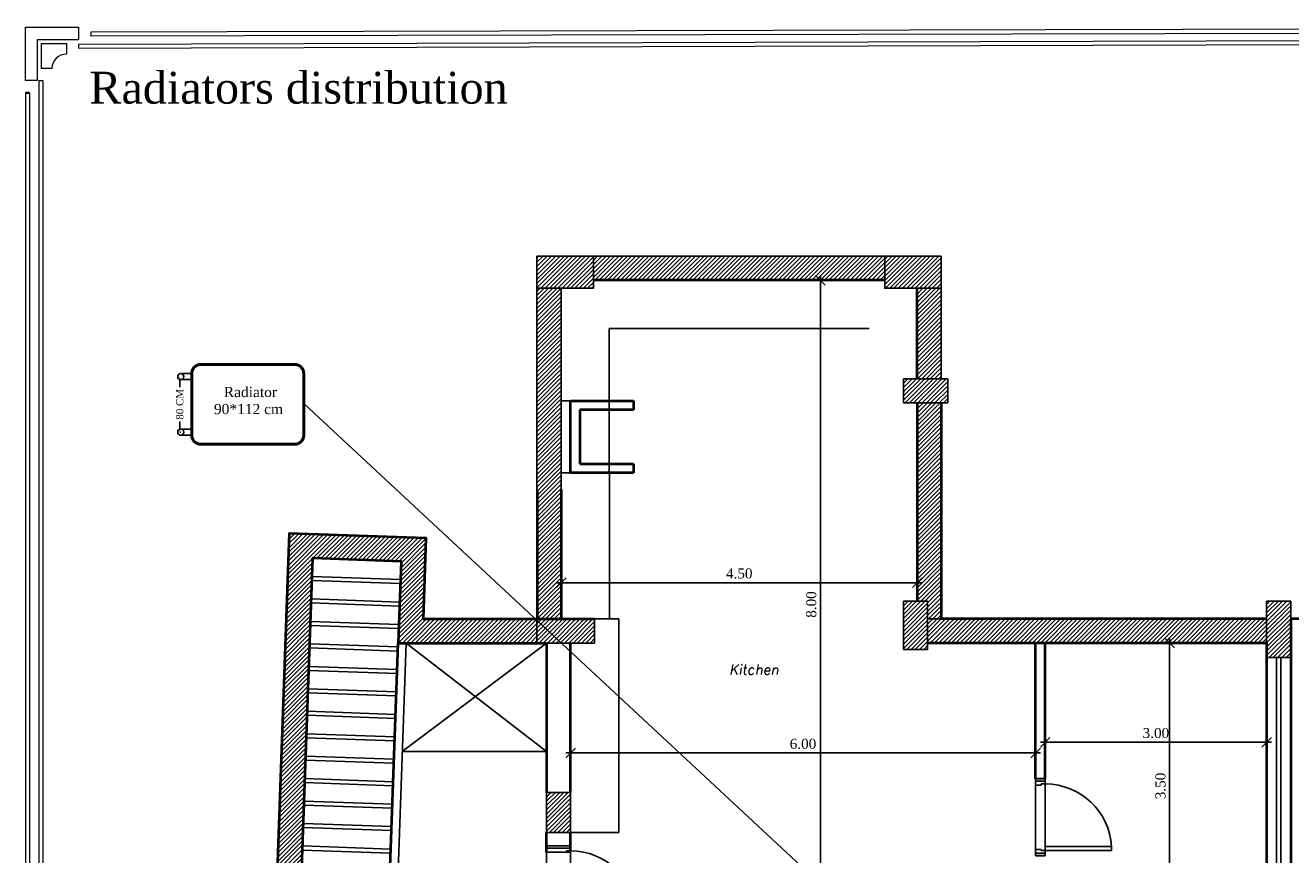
# Model space of a CAD drawing. Header units: metres. Extents: x -710577 to 709766, y -710660 to 709683.
# Tile 15 of 70: x -535 to -519, y -464 to -454. Entities that reach past the tile are written whole.
import ezdxf
from ezdxf.enums import TextEntityAlignment as Align

# ---------------------------------------------------------------- set-up
doc = ezdxf.new("R2010")
doc.units = ezdxf.units.M
doc.header["$LTSCALE"] = 50
doc.header["$MEASUREMENT"] = 0
for name, pattern in [('BS XREF$0$ground$0$HIDDEN2', [0.1875, 0.125, -0.0625]), ('BS XREF$0$HIDDEN', [0.375, 0.25, -0.125]), ('GR-263$0$ground$0$DOT2', [0.125, 0, -0.125])]:
    doc.linetypes.add(name, pattern=pattern)
for name, color, linetype, lineweight in [('500 LEGEND$0$A-TXT-35', 3, 'Continuous', 35), ('BS XREF$0$INT- WALL', 7, 'Continuous', 40), ('INT- WALL', 7, 'Continuous', 40)]:
    doc.layers.add(name, color=color, linetype=linetype, lineweight=lineweight)
for name, color, linetype in [('BAS-263$0$basement$0$A-base-wall', 6, 'Continuous'), ('BAS-263$0$basement$0$A-COL', 2, 'Continuous'), ('BAS-263$0$basement$0$A-COLH', 1, 'Continuous'), ('BAS-263$0$basement$0$A-ELEV2', 2, 'Continuous'), ('BAS-263$0$basement$0$A-WALL', 6, 'Continuous'), ('BAS-263$0$basement$0$RN', 3, 'Continuous'), ('BS XREF$0$A-VPORT', 7, 'Continuous'), ('BS XREF$0$INT- ARCH Dim', 8, 'Continuous'), ('BS XREF$0$INT- CEILING HIDDEN', 254, 'BS XREF$0$HIDDEN'), ('BS XREF$0$INT- COLUMN', 251, 'Continuous'), ('BS XREF$0$INT- COLUMN HATCH', 8, 'Continuous'), ('BS XREF$0$INT- DOORS', 3, 'Continuous'), ('BS XREF$0$INT- FURNITURE', 30, 'Continuous'), ('BS XREF$0$INT- STAIRS HIDDEN', 254, 'BS XREF$0$HIDDEN'), ('DIM-IN', 5, 'Continuous'), ('heating', 10, 'Continuous'), ('heating system', 1, 'Continuous'), ('RA-TEXT', 3, 'Continuous'), ('Samrt Heat', 1, 'Continuous'), ('smart heat', 7, 'Continuous')]:
    doc.layers.add(name, color=color, linetype=linetype)
doc.styles.add('AM3', font='times.ttf')
doc.styles.add('BAS-263$0$basement$0$AXT', font='simplex.shx')
doc.styles.add('Border', font='arial.ttf')
doc.styles.add('GR-263$0$ground$0$ROMANTICBOLD', font='times.ttf')
doc.styles.get("Standard").update_dxf_attribs({"font": 'arial.ttf'})
doc.dimstyles.new('35', dxfattribs={"dimscale": 0, "dimtxt": 0.09, "dimasz": 0.05, "dimexe": 0, "dimexo": 0, "dimgap": 0, "dimtad": 0, "dimzin": 0, "dimdsep": 46, "dimtxsty": 'AM3', "dimcen": 0, "dimadec": 3, "dimazin": 0, "dimtfac": 1, "dimtofl": 0, "dimtmove": 1, "dimatfit": 3, "dimfxl": 0.18, "dimtfill": 1, "dimtolj": 1, "dimtzin": 0, "dimarcsym": 0})
doc.dimstyles.new('GR-263$0$ground$0$DIM-50$0', dxfattribs={"dimscale": 0, "dimtxt": 0.125, "dimasz": 0.06, "dimexe": 0, "dimexo": 0, "dimgap": 0.05, "dimtad": 1, "dimrnd": 0.5, "dimzin": 0, "dimdsep": 46, "dimtxsty": 'GR-263$0$ground$0$ROMANTICBOLD', "dimblk1": 'GR-263$0$ground$0$DTICK', "dimblk2": 'GR-263$0$ground$0$DTICK', "dimsah": 1, "dimcen": 0.1, "dimclrd": 2, "dimclre": 2, "dimclrt": 3, "dimaunit": 1, "dimadec": 0, "dimazin": 0, "dimtfac": 1e-05, "dimtix": 1, "dimtmove": 2, "dimatfit": 3, "dimldrblk": 'GR-263$0$ground$0$DTICK', "dimfxl": 0, "dimtolj": 1, "dimtzin": 0, "dimarcsym": 0})
doc.dimstyles.get("Standard").update_dxf_attribs({"dimtxt": 0.18, "dimasz": 0.18, "dimexe": 0.18, "dimexo": 0.0625, "dimgap": 0.09, "dimtad": 0, "dimtih": 1, "dimtoh": 1, "dimzin": 0, "dimdsep": 46, "dimtxsty": 'Standard', "dimcen": 0.09, "dimadec": 0, "dimazin": 0, "dimtfac": 1, "dimtofl": 0, "dimtmove": 0, "dimatfit": 3, "dimfxl": 1, "dimtolj": 1, "dimtzin": 0, "dimarcsym": 0})
pattern_1 = [(45, (229.903208, -722.264087), (-0.0265165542, 0.0265165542), [])]
pattern_2 = [(45, (-532.11359, -481.846798), (-0.026516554, 0.026516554), [])]
pattern_3 = [(45, (229.90317, -848.224987), (-0.0265165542, 0.0265165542), [])]

# ---------------------------------------------------------------- blocks, each defined once
blk = doc.blocks.new('GR-263$0$ground$0$DTICK')
at = {"color": 3}
blk.add_line((-1, -1), (1, 1), dxfattribs=at)
for p, q in [((-1, 0), (1, 0)), ((0, 1), (0, -1))]:
    blk.add_line(p, q)
blk = doc.blocks.new('*D1857')
at = {"layer": 'BS XREF$0$INT- ARCH Dim', "color": 2, "linetype": 'GR-263$0$ground$0$DOT2', "lineweight": -2, "ltscale": 50, "transparency": 16777216}
for p, q in [((-520.85, -461.382), (-520.383, -461.382)), ((-520.85, -464.942), (-520.383, -464.942))]:
    blk.add_line(p, q, dxfattribs=at)
at = {"layer": 'BS XREF$0$INT- ARCH Dim', "color": 2, "lineweight": -2, "ltscale": 50, "transparency": 16777216}
blk.add_line((-520.383, -464.882), (-520.383, -461.442), dxfattribs=at)
at = {"layer": 'BS XREF$0$INT- ARCH Dim', "color": 2, "lineweight": -2, "ltscale": 50, "transparency": 16777216, "xscale": 0.06, "yscale": 0.06, "zscale": 0.06}
for p, rotation in [((-520.383, -461.382), 90), ((-520.383, -464.942), 270)]:
    blk.add_blockref('GR-263$0$ground$0$DTICK', p, dxfattribs=dict(at, rotation=rotation))
at = {"layer": 'BS XREF$0$INT- ARCH Dim', "color": 3, "ltscale": 50, "transparency": 16777216, "insert": (-520.496, -463.162), "char_height": 0.125, "attachment_point": 5, "rotation": 90, "style": 'GR-263$0$ground$0$ROMANTICBOLD'}
blk.add_mtext('\\A1;3.50', dxfattribs=at)
blk = doc.blocks.new('*D1858')
at = {"layer": 'BS XREF$0$INT- ARCH Dim', "color": 2, "linetype": 'GR-263$0$ground$0$DOT2', "lineweight": -2, "ltscale": 50, "transparency": 16777216}
for p, q in [((-521.934, -462.586), (-521.934, -462.617)), ((-519.174, -462.586), (-519.174, -462.617))]:
    blk.add_line(p, q, dxfattribs=at)
at = {"layer": 'BS XREF$0$INT- ARCH Dim', "color": 2, "lineweight": -2, "ltscale": 50, "transparency": 16777216}
blk.add_line((-521.874, -462.617), (-519.234, -462.617), dxfattribs=at)
at = {"layer": 'BS XREF$0$INT- ARCH Dim', "color": 2, "lineweight": -2, "ltscale": 50, "transparency": 16777216, "xscale": 0.06, "yscale": 0.06, "zscale": 0.06, "rotation": 180}
blk.add_blockref('GR-263$0$ground$0$DTICK', (-521.934, -462.617), dxfattribs=at)
at = {"layer": 'BS XREF$0$INT- ARCH Dim', "color": 2, "lineweight": -2, "ltscale": 50, "transparency": 16777216, "xscale": 0.06, "yscale": 0.06, "zscale": 0.06}
blk.add_blockref('GR-263$0$ground$0$DTICK', (-519.174, -462.617), dxfattribs=at)
at = {"layer": 'BS XREF$0$INT- ARCH Dim', "color": 3, "ltscale": 50, "transparency": 16777216, "insert": (-520.554, -462.504), "char_height": 0.125, "attachment_point": 5, "style": 'GR-263$0$ground$0$ROMANTICBOLD'}
blk.add_mtext('\\A1;3.00', dxfattribs=at)
blk = doc.blocks.new('*D1863')
at = {"layer": 'BS XREF$0$INT- ARCH Dim', "color": 2, "linetype": 'GR-263$0$ground$0$DOT2', "lineweight": -2, "ltscale": 50, "transparency": 16777216}
for p, q in [((-525.749, -456.862), (-524.735, -456.862)), ((-525.439, -464.942), (-524.735, -464.942))]:
    blk.add_line(p, q, dxfattribs=at)
at = {"layer": 'BS XREF$0$INT- ARCH Dim', "color": 2, "lineweight": -2, "ltscale": 50, "transparency": 16777216}
blk.add_line((-524.735, -464.882), (-524.735, -456.922), dxfattribs=at)
at = {"layer": 'BS XREF$0$INT- ARCH Dim', "color": 2, "lineweight": -2, "ltscale": 50, "transparency": 16777216, "xscale": 0.06, "yscale": 0.06, "zscale": 0.06}
for p, rotation in [((-524.735, -456.862), 90), ((-524.735, -464.942), 270)]:
    blk.add_blockref('GR-263$0$ground$0$DTICK', p, dxfattribs=dict(at, rotation=rotation))
at = {"layer": 'BS XREF$0$INT- ARCH Dim', "color": 3, "ltscale": 50, "transparency": 16777216, "insert": (-524.848, -460.902), "char_height": 0.125, "attachment_point": 5, "rotation": 90, "style": 'GR-263$0$ground$0$ROMANTICBOLD'}
blk.add_mtext('\\A1;8.00', dxfattribs=at)
blk = doc.blocks.new('*D1864')
at = {"layer": 'BS XREF$0$INT- ARCH Dim', "color": 2, "linetype": 'GR-263$0$ground$0$DOT2', "lineweight": -2, "ltscale": 50, "transparency": 16777216}
for p, q in [((-527.965, -460.197), (-527.965, -460.63)), ((-523.529, -460.202), (-523.529, -460.63))]:
    blk.add_line(p, q, dxfattribs=at)
at = {"layer": 'BS XREF$0$INT- ARCH Dim', "color": 2, "lineweight": -2, "ltscale": 50, "transparency": 16777216}
blk.add_line((-527.905, -460.63), (-523.589, -460.63), dxfattribs=at)
at = {"layer": 'BS XREF$0$INT- ARCH Dim', "color": 2, "lineweight": -2, "ltscale": 50, "transparency": 16777216, "xscale": 0.06, "yscale": 0.06, "zscale": 0.06, "rotation": 180}
blk.add_blockref('GR-263$0$ground$0$DTICK', (-527.965, -460.63), dxfattribs=at)
at = {"layer": 'BS XREF$0$INT- ARCH Dim', "color": 2, "lineweight": -2, "ltscale": 50, "transparency": 16777216, "xscale": 0.06, "yscale": 0.06, "zscale": 0.06}
blk.add_blockref('GR-263$0$ground$0$DTICK', (-523.529, -460.63), dxfattribs=at)
at = {"layer": 'BS XREF$0$INT- ARCH Dim', "color": 3, "ltscale": 50, "transparency": 16777216, "insert": (-525.747, -460.516), "char_height": 0.125, "attachment_point": 5, "style": 'GR-263$0$ground$0$ROMANTICBOLD'}
blk.add_mtext('\\A1;4.50', dxfattribs=at)
blk = doc.blocks.new('*D1865')
at = {"layer": 'BS XREF$0$INT- ARCH Dim', "color": 2, "linetype": 'GR-263$0$ground$0$DOT2', "lineweight": -2, "ltscale": 50, "transparency": 16777216}
for p, q in [((-527.849, -462.557), (-527.849, -462.751)), ((-522.054, -462.557), (-522.054, -462.751))]:
    blk.add_line(p, q, dxfattribs=at)
at = {"layer": 'BS XREF$0$INT- ARCH Dim', "color": 2, "lineweight": -2, "ltscale": 50, "transparency": 16777216}
blk.add_line((-522.114, -462.751), (-527.789, -462.751), dxfattribs=at)
at = {"layer": 'BS XREF$0$INT- ARCH Dim', "color": 2, "lineweight": -2, "ltscale": 50, "transparency": 16777216, "xscale": 0.06, "yscale": 0.06, "zscale": 0.06, "rotation": 180}
blk.add_blockref('GR-263$0$ground$0$DTICK', (-527.849, -462.751), dxfattribs=at)
at = {"layer": 'BS XREF$0$INT- ARCH Dim', "color": 2, "lineweight": -2, "ltscale": 50, "transparency": 16777216, "xscale": 0.06, "yscale": 0.06, "zscale": 0.06}
blk.add_blockref('GR-263$0$ground$0$DTICK', (-522.054, -462.751), dxfattribs=at)
at = {"layer": 'BS XREF$0$INT- ARCH Dim', "color": 3, "ltscale": 50, "transparency": 16777216, "insert": (-524.952, -462.638), "char_height": 0.125, "attachment_point": 5, "style": 'GR-263$0$ground$0$ROMANTICBOLD'}
blk.add_mtext('\\A1;6.00', dxfattribs=at)
blk = doc.blocks.new('BAS-263$0$basement$0$RN')
at = {"style": 'BAS-263$0$basement$0$AXT', "oblique": 10}
for tag, p in [('R1', (0, 0.75)), ('R2', (0, 0.5)), ('R3', (0, 0.25)), ('R4', (0, 0))]:
    blk.add_attdef(tag, text='', height=0.15, dxfattribs=at).set_placement(p, align=Align.MIDDLE)
blk = doc.blocks.new('BS XREF$0$basement$0$D90')
for p, q in [((0.115, 0.828), (0.065, 0.828)), ((0.065, 0), (0.065, 0.828)), ((0.115, 0), (0.115, 0.828)), ((0, -0.12), (0, 0)), ((0, 0), (0.065, 0)), ((0.03, -0.12), (0.03, 0)), ((0.065, -0.05), (0.065, 0)), ((0.065, 0), (0.115, 0)), ((0.96, -0.12), (0.96, 0)), ((0, -0.12), (0.08, -0.12)), ((0.065, -0.05), (0.08, -0.05)), ((0.08, -0.12), (0.08, -0.05)), ((0.88, -0.12), (0.88, -0.05)), ((0.88, -0.05), (0.895, -0.05)), ((0.88, -0.12), (0.96, -0.12)), ((0.895, 0), (0.96, 0)), ((0.895, -0.05), (0.895, 0)), ((0.93, -0.12), (0.93, 0))]:
    blk.add_line(p, q)
blk.add_arc((0.065, 0), 0.83, 360, 86.5464)
blk = doc.blocks.new('BS XREF$0$basement$0$D3')
at = {"layer": 'BS XREF$0$INT- DOORS', "xscale": -1}
blk.add_blockref('BS XREF$0$basement$0$D90', (0, 0), dxfattribs=at)
blk = doc.blocks.new('A$C55C45C6C')
at = {"layer": 'heating', "color": 1}
for p, q in [((-0.216, 0.596), (-0.373, 0.596)), ((-0.373, 0.503), (-0.216, 0.503))]:
    blk.add_line(p, q, dxfattribs=at)
at = {"layer": 'heating', "color": 5}
for p, q in [((-0.374, -0.25), (-0.216, -0.25)), ((-0.374, -0.343), (-0.216, -0.343))]:
    blk.add_line(p, q, dxfattribs=at)
at = {"layer": 'heating system', "color": 4, "linetype": 'ByBlock', "lineweight": -2, "ltscale": 0.3}
for points in [[(-0.069, 0.743), (1.361, 0.743, -0.414214), (1.508, 0.596), (1.508, -0.343, -0.414214), (1.361, -0.49), (-0.069, -0.49, -0.414214), (-0.216, -0.343), (-0.216, 0.596, -0.414214)], [(-0.069, 0.722), (1.361, 0.722, -0.414214), (1.487, 0.596), (1.487, -0.343, -0.414214), (1.361, -0.469), (-0.069, -0.469, -0.414214), (-0.195, -0.343), (-0.195, 0.596, -0.414214)]]:
    blk.add_lwpolyline(points, format="xyb", close=True, dxfattribs=at)
at = {"layer": 'heating system', "color": 1, "linetype": 'ByBlock', "lineweight": -2, "ltscale": 0.3}
blk.add_circle((-0.373, 0.549), 0.0466, dxfattribs=at)
at = {"layer": 'heating system', "color": 5, "linetype": 'ByBlock', "lineweight": -2, "ltscale": 0.3}
blk.add_circle((-0.374, -0.296), 0.0466, dxfattribs=at)
blk = doc.blocks.new('*D1904')
at = {"layer": 'Samrt Heat', "color": 0, "lineweight": -2, "transparency": 16777216}
for p, q in [((-532.719, -458.112), (-532.719, -458.227)), ((-532.719, -458.704), (-532.719, -458.589)), ((-532.708, -458.754), (-532.719, -458.754))]:
    blk.add_line(p, q, dxfattribs=at)
at = {"layer": 'Samrt Heat', "color": 0, "transparency": 16777216}
for points in [[(-532.727, -458.112), (-532.711, -458.112), (-532.719, -458.062)], [(-532.727, -458.704), (-532.711, -458.704), (-532.719, -458.754)]]:
    blk.add_solid(points, dxfattribs=at)
at = {"layer": 'Samrt Heat', "color": 0, "transparency": 16777216, "insert": (-532.719, -458.408), "char_height": 0.09, "attachment_point": 5, "rotation": 90, "style": 'AM3', "bg_fill": 3, "box_fill_scale": 1.25, "bg_fill_color": 256, "bg_fill_true_color": 13158600, "bg_fill_transparency": 0}
blk.add_mtext('\\A1;80 CM', dxfattribs=at)
blk = doc.blocks.new('*D1994')
at = {"layer": 'DIM-IN', "color": 0, "lineweight": -2, "transparency": 16777216}
for p, q in [((-518.64, -462.433), (-518.32, -462.433)), ((-518.5, -462.613), (-518.5, -464.765)), ((-518.5, -467.282), (-518.5, -465.129)), ((-518.812, -467.462), (-518.32, -467.462))]:
    blk.add_line(p, q, dxfattribs=at)
at = {"layer": 'DIM-IN', "color": 0, "transparency": 16777216}
for points in [[(-518.53, -462.613), (-518.47, -462.613), (-518.5, -462.433)], [(-518.53, -467.282), (-518.47, -467.282), (-518.5, -467.462)]]:
    blk.add_solid(points, dxfattribs=at)
at = {"layer": 'DIM-IN', "color": 0, "transparency": 16777216, "insert": (-518.5, -464.947), "char_height": 0.18, "attachment_point": 5}
blk.add_mtext('\\A1;5.03', dxfattribs=at)

msp = doc.modelspace()

# ---------------------------------------------------------------- hatches: boundary and pattern name
at = {"layer": 'BAS-263$0$basement$0$A-COLH'}
h = msp.add_hatch(dxfattribs=at)
h.set_pattern_fill('ANSI31', color=256, scale=0.3, style=0)
h.set_pattern_definition([(45, (229.9018, -722.263607), (-0.0265165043, 0.0265165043), [])])
h.paths.add_polyline_path([(-519.174, -461.561), (-518.874, -461.561), (-518.874, -460.861), (-519.174, -460.861)])
at = {"layer": 'BS XREF$0$INT- COLUMN HATCH'}
h = msp.add_hatch(dxfattribs=at)
h.set_pattern_fill('ANSI31', color=256, scale=0.300001, style=0)
h.set_pattern_definition(pattern_3)
h.paths.add_polyline_path([(-528.269, -456.562), (-527.565, -456.562), (-527.565, -456.961), (-528.269, -456.961)])
h = msp.add_hatch(dxfattribs=at)
h.set_pattern_fill('ANSI31', color=256, scale=0.300001, style=0)
h.set_pattern_definition(pattern_2)
h.paths.add_polyline_path([(-523.933, -456.862), (-523.933, -456.562), (-527.565, -456.562), (-527.565, -456.862)])
h.paths.add_polyline_path([(-523.229, -456.962), (-523.529, -456.962), (-523.529, -458.091), (-523.229, -458.091)])
h.paths.add_polyline_path([(-523.229, -458.391), (-523.529, -458.391), (-523.529, -460.862), (-523.399, -460.862), (-523.399, -461.082), (-523.229, -461.082)])
h.paths.add_polyline_path([(-519.174, -461.382), (-519.174, -461.082), (-523.399, -461.082), (-523.399, -461.382)])
h.paths.add_polyline_path([(-528.269, -461.081), (-527.965, -461.081), (-527.965, -456.961), (-528.269, -456.961)])
h = msp.add_hatch(dxfattribs=at)
h.set_pattern_fill('ANSI31', color=256, scale=0.300001, style=0)
h.set_pattern_definition(pattern_3)
h.paths.add_polyline_path([(-523.229, -456.562), (-523.933, -456.562), (-523.933, -456.962), (-523.229, -456.962)])
h = msp.add_hatch(dxfattribs=at)
h.set_pattern_fill('ANSI31', color=256, scale=0.300001, style=0)
h.set_pattern_definition([(45, (230.1531, -722.26366), (-0.0265165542, 0.0265165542), [])])
h.paths.add_polyline_path([(-523.149, -458.091), (-523.699, -458.091), (-523.699, -458.391), (-523.149, -458.391)])
h = msp.add_hatch(dxfattribs=at)
h.set_pattern_fill('ANSI31', color=256, scale=0.300001, style=0)
h.set_pattern_definition(pattern_2)
h.paths.add_polyline_path([(-523.399, -473.372), (-523.399, -473.672), (-518.874, -473.672), (-518.874, -473.372)])
h.paths.add_polyline_path([(-530.46, -474.422), (-530.509, -475.813), (-531.609, -475.774), (-531.061, -460.323), (-529.962, -460.362), (-529.998, -461.382), (-528.269, -461.382), (-528.269, -461.082), (-529.687, -461.082), (-529.651, -460.072), (-531.35, -460.012), (-531.919, -476.063), (-530.251, -476.122), (-530.219, -476.09), (-530.17, -474.722), (-523.399, -474.722), (-523.399, -474.072), (-523.699, -474.072), (-523.699, -474.422)])
h = msp.add_hatch(dxfattribs=at)
h.set_pattern_fill('ANSI31', color=256, scale=0.300001, style=0)
h.set_pattern_definition(pattern_1)
h.paths.add_polyline_path([(-523.699, -461.462), (-523.399, -461.462), (-523.399, -460.862), (-523.699, -460.862)])
h = msp.add_hatch(dxfattribs=at)
h.set_pattern_fill('ANSI31', color=256, scale=0.300001, style=0)
h.set_pattern_definition(pattern_1)
h.paths.add_polyline_path([(-519.174, -461.561), (-518.874, -461.561), (-518.874, -460.861), (-519.174, -460.861)])
h = msp.add_hatch(dxfattribs=at)
h.set_pattern_fill('ANSI31', color=256, scale=0.300001, style=0)
h.set_pattern_definition([(45, (212.133174, -848.225198), (-0.0265165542, 0.0265165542), [])])
h.paths.add_polyline_path([(-527.549, -461.082), (-528.269, -461.082), (-528.269, -461.382), (-527.549, -461.382)])
h = msp.add_hatch(dxfattribs=at)
h.set_pattern_fill('ANSI31', color=256, scale=0.300001, style=0)
h.set_pattern_definition(pattern_1)
h.paths.add_polyline_path([(-528.149, -463.742), (-527.849, -463.742), (-527.849, -463.242), (-528.149, -463.242)])

# ---------------------------------------------------------------- linework, layer by layer
at = {"elevation": 0}
for points in [[(-527.565, -456.562), (-523.933, -456.562), (-523.933, -456.862), (-527.565, -456.862)], [(-528.269, -456.961), (-527.965, -456.961), (-527.965, -461.081), (-528.269, -461.081)], [(-523.399, -461.082), (-519.174, -461.082), (-519.174, -461.382), (-523.399, -461.382)]]:
    msp.add_lwpolyline(points, close=True, dxfattribs=at)
msp.add_lwpolyline([(-523.229, -456.962), (-523.529, -456.962), (-523.529, -458.091), (-523.229, -458.091)], close=True)
at = {"ltscale": 50, "elevation": 0}
msp.add_lwpolyline([(-527.849, -458.363), (-527.965, -458.363), (-527.965, -459.263), (-527.849, -459.263)], close=True, dxfattribs=at)
at = {"elevation": 0}
for points in [[(-523.229, -461.082), (-523.229, -458.391), (-523.529, -458.391), (-523.529, -460.862), (-523.399, -460.862), (-523.399, -461.082), (-523.229, -461.082)], [(-528.269, -461.082), (-529.687, -461.082), (-529.651, -460.072), (-531.35, -460.012), (-531.919, -476.063), (-530.22, -476.123), (-530.17, -474.722), (-523.399, -474.722), (-523.399, -474.072), (-523.699, -474.072), (-523.699, -474.422), (-530.46, -474.422), (-530.509, -475.813), (-531.609, -475.774), (-531.061, -460.323), (-529.962, -460.362), (-529.998, -461.382), (-528.269, -461.382), (-528.269, -461.082)]]:
    msp.add_lwpolyline(points, dxfattribs=at)
at = {"layer": '500 LEGEND$0$A-TXT-35', "color": 1}
msp.add_lwpolyline([(-534.594, -454.528), (-534.644, -454.528)], dxfattribs=at)
at = {"layer": 'BAS-263$0$basement$0$A-base-wall'}
msp.add_line((-519.174, -467.462), (-519.174, -461.382), dxfattribs=at)
at = {"layer": 'BAS-263$0$basement$0$A-COL', "elevation": 0}
msp.add_lwpolyline([(-519.174, -461.561), (-518.874, -461.561), (-518.874, -460.861), (-519.174, -460.861)], close=True, dxfattribs=at)
at = {"layer": 'BAS-263$0$basement$0$A-ELEV2'}
for p, q in [((-519.049, -467.092), (-519.049, -461.561)), ((-519.049, -467.092), (-519.049, -461.561)), ((-518.999, -467.092), (-518.999, -461.561)), ((-518.999, -467.092), (-518.999, -461.561))]:
    msp.add_line(p, q, dxfattribs=at)
at = {"layer": 'BAS-263$0$basement$0$A-WALL'}
for p, q in [((-518.874, -460.861), (-519.174, -460.862)), ((-519.174, -461.082), (-519.174, -460.862)), ((-519.174, -461.082), (-519.174, -460.882)), ((-519.174, -461.382), (-519.174, -461.382))]:
    msp.add_line(p, q, dxfattribs=at)
at = {"layer": 'BS XREF$0$A-VPORT', "elevation": 0}
msp.add_lwpolyline([(-528.149, -461.382), (-529.946, -462.733), (-528.149, -462.733), (-529.898, -461.383), (-530.04, -465.403), (-530.14, -465.399), (-531.239, -465.36)], dxfattribs=at)
at = {"layer": 'BS XREF$0$INT- CEILING HIDDEN', "elevation": 0}
for points in [[(-522.054, -463.999), (-521.934, -463.999), (-521.934, -463.069), (-522.054, -463.069)], [(-527.849, -463.986), (-528.149, -463.986), (-528.149, -464.786), (-527.849, -464.786)]]:
    msp.add_lwpolyline(points, close=True, dxfattribs=at)
at = {"layer": 'BS XREF$0$INT- COLUMN'}
msp.add_line((-518.874, -460.861), (-519.174, -460.862), dxfattribs=at)
at = {"layer": 'BS XREF$0$INT- COLUMN', "elevation": 0}
for points in [[(-528.269, -456.562), (-527.565, -456.562), (-527.565, -456.961), (-528.269, -456.961)], [(-523.699, -458.391), (-523.149, -458.391), (-523.149, -458.091), (-523.699, -458.091)], [(-519.174, -461.561), (-518.874, -461.561), (-518.874, -460.861), (-519.174, -460.861)]]:
    msp.add_lwpolyline(points, close=True, dxfattribs=at)
at = {"layer": 'BS XREF$0$INT- COLUMN'}
for points in [[(-523.229, -456.562), (-523.933, -456.562), (-523.933, -456.962), (-523.229, -456.962)], [(-523.699, -461.462), (-523.399, -461.462), (-523.399, -460.862), (-523.699, -460.862)], [(-527.549, -461.382), (-528.269, -461.382), (-528.269, -461.082), (-527.549, -461.082)], [(-528.149, -463.742), (-527.849, -463.742), (-527.849, -463.242), (-528.149, -463.242)]]:
    msp.add_lwpolyline(points, close=True, dxfattribs=at)
at = {"layer": 'BS XREF$0$INT- DOORS'}
for p, q in [((-528.149, -463.906), (-527.849, -463.906)), ((-528.149, -463.986), (-528.149, -463.906)), ((-528.149, -463.936), (-527.849, -463.936)), ((-527.849, -463.971), (-527.849, -463.906)), ((-528.149, -463.986), (-527.899, -463.986)), ((-527.899, -463.971), (-527.849, -463.971)), ((-527.899, -463.986), (-527.899, -463.971))]:
    msp.add_line(p, q, dxfattribs=at)
msp.add_arc((-527.849, -464.801), 0.83, 3.4536, 90, dxfattribs=at)
at = {"layer": 'BS XREF$0$INT- FURNITURE'}
for p, q in [((-524.129, -457.462), (-527.368, -457.462)), ((-527.368, -457.462), (-527.365, -461.082)), ((-527.249, -461.082), (-527.549, -461.082)), ((-527.249, -463.742), (-527.249, -461.082)), ((-527.849, -463.742), (-527.249, -463.742))]:
    msp.add_line(p, q, dxfattribs=at)
at = {"layer": 'BS XREF$0$INT- STAIRS HIDDEN', "linetype": 'BS XREF$0$ground$0$HIDDEN2'}
for p, q in [((-529.972, -460.641), (-531.071, -460.602)), ((-529.97, -460.591), (-531.069, -460.552)), ((-529.982, -460.921), (-531.081, -460.882)), ((-529.98, -460.871), (-531.079, -460.832)), ((-529.99, -461.151), (-531.089, -461.112)), ((-529.991, -461.201), (-531.091, -461.162)), ((-530, -461.431), (-531.099, -461.392)), ((-530.001, -461.481), (-531.101, -461.442)), ((-530.011, -461.761), (-531.111, -461.722)), ((-530.01, -461.711), (-531.109, -461.672)), ((-530.021, -462.04), (-531.121, -462.001)), ((-530.019, -461.99), (-531.119, -461.951)), ((-530.031, -462.32), (-531.13, -462.281)), ((-530.029, -462.27), (-531.129, -462.231)), ((-530.039, -462.55), (-531.139, -462.511)), ((-530.041, -462.6), (-531.14, -462.561)), ((-530.051, -462.88), (-531.15, -462.841)), ((-530.049, -462.83), (-531.149, -462.791)), ((-530.061, -463.16), (-531.16, -463.121)), ((-530.059, -463.11), (-531.158, -463.071)), ((-530.071, -463.44), (-531.17, -463.401)), ((-530.069, -463.39), (-531.168, -463.351)), ((-530.079, -463.669), (-531.178, -463.63)), ((-530.081, -463.719), (-531.18, -463.68)), ((-530.091, -463.999), (-531.19, -463.96)), ((-530.089, -463.949), (-531.188, -463.91))]:
    msp.add_line(p, q, dxfattribs=at)
at = {"layer": 'BS XREF$0$INT- WALL'}
for p, q in [((-523.933, -456.862), (-527.565, -456.862)), ((-523.529, -458.091), (-523.529, -456.962)), ((-523.529, -458.391), (-523.529, -460.862)), ((-523.229, -458.391), (-523.229, -461.082)), ((-528.266, -459.471), (-528.265, -461.082)), ((-527.966, -459.471), (-527.965, -461.081)), ((-519.174, -461.082), (-523.229, -461.082)), ((-514.649, -461.082), (-518.874, -461.082)), ((-530.14, -465.399), (-529.998, -461.383)), ((-528.149, -461.382), (-528.149, -463.242)), ((-527.849, -463.242), (-527.849, -461.382)), ((-519.174, -461.382), (-523.399, -461.382)), ((-522.054, -463.072), (-522.054, -461.382)), ((-521.934, -463.072), (-521.934, -461.382)), ((-528.149, -463.99), (-528.149, -463.742)), ((-527.849, -463.971), (-527.849, -463.742)), ((-521.934, -464.017), (-521.934, -464.015))]:
    msp.add_line(p, q, dxfattribs=at)
at = {"layer": 'BS XREF$0$INT- WALL', "elevation": 0}
for points in [[(-514.649, -473.672), (-523.399, -473.672), (-523.399, -474.722), (-530.17, -474.722), (-530.22, -476.123), (-531.919, -476.063), (-531.35, -460.012), (-529.651, -460.072), (-529.687, -461.082), (-527.549, -461.082)], [(-530.509, -475.813), (-531.609, -475.774), (-531.061, -460.322), (-529.962, -460.361), (-529.998, -461.382), (-528.149, -461.382)], [(-509.899, -461.382), (-509.899, -461.082), (-514.349, -461.082), (-514.349, -460.862), (-514.649, -460.862), (-514.649, -461.082), (-518.874, -461.082), (-518.874, -473.672), (-514.649, -473.672), (-514.649, -474.722), (-509.899, -474.722), (-509.899, -461.382)], [(-519.174, -461.382), (-519.174, -461.382), (-519.174, -467.462), (-522.149, -467.462)]]:
    msp.add_lwpolyline(points, dxfattribs=at)
at = {"layer": 'INT- WALL'}
for p, q in [((-527.849, -458.363), (-527.064, -458.363)), ((-527.849, -459.263), (-527.849, -458.363)), ((-527.064, -458.363), (-527.064, -458.478)), ((-527.064, -458.478), (-527.735, -458.478)), ((-527.735, -458.478), (-527.735, -459.148)), ((-527.735, -459.148), (-527.064, -459.148)), ((-527.064, -459.148), (-527.064, -459.263)), ((-527.541, -459.263), (-527.849, -459.263)), ((-527.064, -459.263), (-527.541, -459.263))]:
    msp.add_line(p, q, dxfattribs=at)
at = {"layer": 'Samrt Heat', "color": 240, "lineweight": 0, "true_color": 0xed1f24}
for p, q in [((-497.899, -453.687), (-533.829, -453.774)), ((-497.899, -453.738), (-533.829, -453.824))]:
    msp.add_line(p, q, dxfattribs=at)
at = {"layer": 'smart heat', "color": 240, "lineweight": 0, "true_color": 0xed1f24}
for p, q in [((-534.644, -453.712), (-533.98, -453.712)), ((-534.644, -454.376), (-534.644, -453.712)), ((-534.493, -453.864), (-533.98, -453.864)), ((-534.493, -454.376), (-534.493, -453.864)), ((-533.98, -453.712), (-533.98, -453.864)), ((-503.76, -453.839), (-533.98, -453.925)), ((-533.829, -453.774), (-533.829, -453.824)), ((-534.442, -453.915), (-534.132, -453.915)), ((-534.442, -454.225), (-534.442, -453.915)), ((-534.132, -453.915), (-534.132, -454.044)), ((-503.76, -453.889), (-533.98, -453.976)), ((-533.98, -453.925), (-533.98, -453.976)), ((-534.312, -454.225), (-534.442, -454.225)), ((-534.493, -454.376), (-534.644, -454.376)), ((-534.474, -454.376), (-534.474, -479.305)), ((-534.474, -454.376), (-534.424, -454.376)), ((-534.424, -454.376), (-534.424, -479.305)), ((-534.594, -454.527), (-534.594, -479.154))]:
    msp.add_line(p, q, dxfattribs=at)
at = {"layer": 'smart heat', "color": 1, "lineweight": 0}
msp.add_line((-534.644, -454.527), (-534.644, -479.154), dxfattribs=at)
at = {"layer": 'smart heat', "color": 240, "lineweight": 0, "true_color": 0xed1f24}
msp.add_arc((-534.132, -454.225), 0.18, 90, 180, dxfattribs=at)

# ---------------------------------------------------------------- block references
at = {"layer": 'BAS-263$0$basement$0$RN'}
ref = msp.add_blockref('BAS-263$0$basement$0$RN', (-525.563, -462.125), dxfattribs=dict(at, xscale=-0.8333333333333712, yscale=0.8333333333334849, zscale=0.8333333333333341))
ref.add_attrib('R2', 'Kitchen', dxfattribs={"layer": '0', "height": 0.125, "style": 'BAS-263$0$basement$0$AXT', "oblique": 10}).set_placement((-525.563, -461.709), align=Align.MIDDLE)
at = {"layer": 'BS XREF$0$INT- DOORS', "xscale": 1.000001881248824, "yscale": 1.000001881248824, "zscale": 1.000001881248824, "rotation": 270}
msp.add_blockref('BS XREF$0$basement$0$D3', (-521.934, -464.032), dxfattribs=at)
at = {"layer": 'smart heat', "color": 0, "lineweight": -3, "xscale": 0.8190000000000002, "yscale": 0.8190000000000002, "zscale": 0.8190000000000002}
msp.add_blockref('A$C55C45C6C', (-532.401, -458.512), dxfattribs=at)

# ---------------------------------------------------------------- texts
at = {"layer": 'RA-TEXT', "color": 240, "lineweight": 0, "true_color": 0xed1f24, "insert": (-528.202, -454.467), "char_height": 0.39701, "width": 11.28727, "attachment_point": 5, "style": 'Border'}
msp.add_mtext('\\pxql;{\\fTimes New Roman|b0|i0|c0|p18;Radiators distribution  }', dxfattribs=at)
at = {"layer": 'smart heat', "color": 0, "linetype": 'ByBlock', "lineweight": -3, "ltscale": 0.3, "insert": (-531.863, -458.468), "char_height": 0.12751, "width": 1.27836, "attachment_point": 5, "style": 'AM3'}
msp.add_mtext('\\A1; Radiator \\P90*112 cm\\P  ', dxfattribs=at)

# ---------------------------------------------------------------- dimensions: what is measured, and where the dimension line sits
at = {"layer": 'BS XREF$0$INT- ARCH Dim', "ltscale": 50}
for base, p1, p2, picture, middle in [((-524.735, -456.862), (-525.439, -464.942), (-525.749, -456.862), '*D1863', (-524.848, -460.902)), ((-520.383, -461.382), (-520.85, -464.942), (-520.85, -461.382), '*D1857', (-520.496, -463.162))]:
    dim = msp.add_linear_dim(base=base, p1=p1, p2=p2, angle=90, dimstyle='GR-263$0$ground$0$DIM-50$0', override={"dimscale": 1}, dxfattribs=at)
    dim.commit()
    dim.dimension.update_dxf_attribs({"geometry": picture, "text_midpoint": middle})
for base, p1, p2, picture, middle in [((-523.529, -460.63), (-527.965, -460.197), (-523.529, -460.202), '*D1864', (-525.747, -460.516)), ((-519.174, -462.617), (-521.934, -462.586), (-519.174, -462.586), '*D1858', (-520.554, -462.504)), ((-527.84914, -462.75145), (-522.05412, -462.55656), (-527.84914, -462.55656), '*D1865', (-524.95163, -462.63769))]:
    dim = msp.add_linear_dim(base=base, p1=p1, p2=p2, dimstyle='GR-263$0$ground$0$DIM-50$0', override={"dimscale": 1}, dxfattribs=at)
    dim.commit()
    dim.dimension.update_dxf_attribs({"geometry": picture, "text_midpoint": middle})
at = {"layer": 'DIM-IN', "color": 0}
dim = msp.add_linear_dim(base=(-518.5, -462.433), p1=(-518.874, -467.462), p2=(-518.703, -462.433), angle=90, dimstyle='Standard', dxfattribs=at)
dim.commit()
dim.dimension.update_dxf_attribs({"geometry": '*D1994', "text_midpoint": (-518.5, -464.947)})

# ---------------------------------------------------------------- leaders
at = {"layer": 'Samrt Heat', "color": 0}
msp.add_leader([(-524.184, -464.893), (-531.166, -458.408)], dimstyle='35', override={"dimscale": 1}, dxfattribs=at)

# ---------------------------------------------------------------- next in the draw order: dimensions: what is measured, and where the dimension line sits
dim = msp.add_linear_dim(base=(-532.719, -458.754), p1=(-532.719, -458.062), p2=(-532.708, -458.754), angle=90, text='80 CM', dimstyle='35', override={"dimscale": 1}, dxfattribs=at)
dim.commit()
dim.dimension.update_dxf_attribs({"geometry": '*D1904', "text_midpoint": (-532.719, -458.408), "dimtype": 160})

doc.saveas('drawing.dxf')
